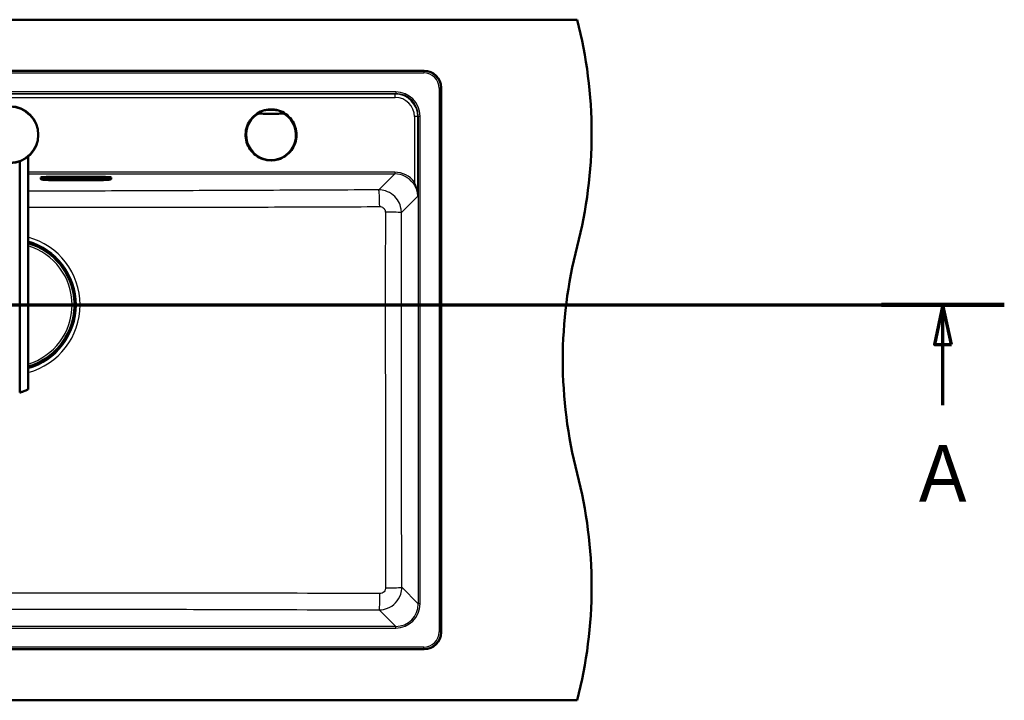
# Model space of a CAD drawing. Header units: millimetres. Extents: x 100 to 2000, y 93 to 4053.
# Tile 16 of 16: x 1075 to 1943, y 3255 to 3855. Entities that reach past the tile are written whole.
import ezdxf

# ---------------------------------------------------------------- set-up
doc = ezdxf.new("R2010")
doc.units = ezdxf.units.MM
doc.header["$LTSCALE"] = 10
for name, color, linetype, lineweight in [('Section View Lines(ISO)', 7, 'Continuous', 70), ('Visible Edges(ISO)', 7, 'Continuous', 50), ('Visible Tangent Edges(ISO)', 7, 'Continuous', 25)]:
    doc.layers.add(name, color=color, linetype=linetype, lineweight=lineweight)
doc.styles.add('Text__5.0mm', font='arial.ttf', dxfattribs={"width": 0.9})

# ---------------------------------------------------------------- blocks, each defined once
blk = doc.blocks.new('2dTransSection0')
at = {"layer": 'Section View Lines(ISO)', "linetype": 'Continuous'}
for p, q in [((19.122, 360.353), (194.348, 360.353)), ((24.542, 360.353), (23.792, 356.853)), ((24.542, 356.853), (24.542, 360.353)), ((25.292, 356.853), (24.542, 360.353)), ((188.928, 360.353), (188.178, 356.853)), ((188.928, 356.853), (188.928, 360.353)), ((189.678, 356.853), (188.928, 360.353)), ((23.792, 356.853), (25.292, 356.853)), ((24.542, 351.501), (24.542, 356.853)), ((188.178, 356.853), (189.678, 356.853)), ((188.928, 351.501), (188.928, 356.853))]:
    blk.add_line(p, q, dxfattribs=at)
at = {"layer": 'Section View Lines(ISO)', "linetype": 'Continuous', "lineweight": 140}
for p, q in [((19.122, 360.353), (29.961, 360.353)), ((183.509, 360.353), (194.348, 360.353))]:
    blk.add_line(p, q, dxfattribs=at)
at = {"layer": 'Section View Lines(ISO)', "linetype": 'Continuous', "flags": 128}
for points in [[(25.292, 356.853), (24.542, 360.353), (23.792, 356.853), (25.292, 356.853)], [(189.678, 356.853), (188.928, 360.353), (188.178, 356.853), (189.678, 356.853)]]:
    blk.add_lwpolyline(points, dxfattribs=at)
at = {"layer": 'Section View Lines(ISO)'}
for points in [[(25.292, 356.853), (24.542, 360.353), (23.792, 356.853), (25.292, 356.853)], [(189.678, 356.853), (188.928, 360.353), (188.178, 356.853), (189.678, 356.853)]]:
    blk.add_solid(points, dxfattribs=at)
at = {"layer": 'Section View Lines(ISO)', "char_height": 5, "attachment_point": 7, "style": 'Text__5.0mm'}
for insert in [(22.432, 343.001), (186.819, 343.001)]:
    blk.add_mtext('A', dxfattribs=dict(at, insert=insert))

msp = doc.modelspace()

# ---------------------------------------------------------------- linework, layer by layer
at = {"layer": 'Visible Edges(ISO)'}
for p, q in [((566.75, 3854.93), (1566.75, 3854.93)), ((1431.79, 3809.93), (701.72, 3809.93)), ((1446.75, 3314.9), (1446.75, 3794.97)), ((1082.48, 3734.29), (1082.48, 3529.04)), ((1075.07, 3526.24), (1075.07, 3730.02)), ((1093.65, 3715.37), (1093.65, 3715.72)), ((1093.65, 3715.37), (1093.65, 3714.5)), ((1094.21, 3714.15), (1093.95, 3714.24)), ((1095.65, 3714.94), (1095.65, 3715.36)), ((1097.9, 3715.6), (1097.9, 3715.34)), ((1101.4, 3714.58), (1147.4, 3714.58)), ((1147.65, 3716.41), (1101.65, 3716.41)), ((1101.65, 3715.7), (1147.65, 3715.7)), ((1101.65, 3713.6), (1147.65, 3713.6)), ((1112.4, 3714.95), (1112.4, 3715.61)), ((1112.4, 3715.61), (1120.1, 3715.61)), ((1120.1, 3714.96), (1112.4, 3714.96)), ((1120.1, 3714.95), (1112.4, 3714.95)), ((1115.9, 3715.43), (1112.89, 3715.43)), ((1112.89, 3715.42), (1112.89, 3715.43)), ((1115.9, 3715.42), (1112.89, 3715.42)), ((1112.89, 3715.42), (1112.89, 3715.36)), ((1112.89, 3715.36), (1113.19, 3715.36)), ((1113.19, 3715.21), (1112.89, 3715.21)), ((1112.89, 3715.2), (1112.89, 3715.21)), ((1113.19, 3715.2), (1112.89, 3715.2)), ((1112.89, 3715.2), (1112.89, 3715.14)), ((1112.89, 3715.14), (1114.79, 3715.14)), ((1113.19, 3715.36), (1113.19, 3715.2)), ((1114.51, 3715.31), (1114.51, 3715.36)), ((1114.51, 3715.36), (1115.2, 3715.36)), ((1115.14, 3715.32), (1114.51, 3715.32)), ((1115.14, 3715.31), (1114.51, 3715.31)), ((1114.51, 3715.2), (1114.51, 3715.26)), ((1114.51, 3715.26), (1115.14, 3715.26)), ((1114.79, 3715.21), (1114.51, 3715.21)), ((1114.79, 3715.2), (1114.51, 3715.2)), ((1114.79, 3715.2), (1114.79, 3715.21)), ((1114.79, 3715.14), (1114.79, 3715.2)), ((1115.14, 3715.31), (1115.14, 3715.32)), ((1115.14, 3715.26), (1115.14, 3715.31)), ((1115.2, 3715.36), (1115.2, 3715.33)), ((1115.2, 3715.33), (1115.9, 3715.33)), ((1115.9, 3715.42), (1115.9, 3715.43)), ((1115.9, 3715.33), (1115.9, 3715.42)), ((1118.79, 3715.43), (1116.16, 3715.43)), ((1116.16, 3715.42), (1116.16, 3715.43)), ((1118.79, 3715.42), (1116.16, 3715.42)), ((1116.16, 3715.42), (1116.16, 3715.36)), ((1116.16, 3715.36), (1116.5, 3715.36)), ((1116.5, 3715.21), (1116.16, 3715.21)), ((1116.16, 3715.2), (1116.16, 3715.21)), ((1116.5, 3715.2), (1116.16, 3715.2)), ((1116.16, 3715.2), (1116.16, 3715.14)), ((1116.16, 3715.14), (1118, 3715.14)), ((1116.5, 3715.36), (1116.5, 3715.2)), ((1117.71, 3715.36), (1118.08, 3715.36)), ((1117.71, 3715.3), (1117.71, 3715.36)), ((1118.08, 3715.31), (1117.71, 3715.31)), ((1118.08, 3715.3), (1117.71, 3715.3)), ((1117.71, 3715.2), (1117.71, 3715.26)), ((1117.71, 3715.26), (1118.14, 3715.26)), ((1118, 3715.21), (1117.71, 3715.21)), ((1118, 3715.2), (1117.71, 3715.2)), ((1118, 3715.2), (1118, 3715.21)), ((1118, 3715.14), (1118, 3715.2)), ((1118.14, 3715.26), (1118.74, 3715.14)), ((1118.74, 3715.14), (1119.87, 3715.14)), ((1119.57, 3715.2), (1119.18, 3715.27)), ((1119.57, 3715.21), (1119.22, 3715.28)), ((1119.87, 3715.21), (1119.57, 3715.21)), ((1119.57, 3715.2), (1119.57, 3715.21)), ((1119.87, 3715.2), (1119.57, 3715.2)), ((1119.67, 3715.34), (1119.67, 3715.35)), ((1119.87, 3715.2), (1119.87, 3715.21)), ((1119.87, 3715.14), (1119.87, 3715.2)), ((1120.1, 3715.61), (1120.1, 3714.95)), ((1120.56, 3714.95), (1120.56, 3715.61)), ((1120.56, 3715.61), (1128.25, 3715.61)), ((1128.25, 3714.96), (1120.56, 3714.96)), ((1128.25, 3714.95), (1120.56, 3714.95)), ((1121.01, 3715.21), (1120.79, 3715.21)), ((1120.79, 3715.2), (1120.79, 3715.21)), ((1121.01, 3715.2), (1120.79, 3715.2)), ((1120.79, 3715.2), (1120.79, 3715.14)), ((1120.79, 3715.14), (1122.19, 3715.14)), ((1121.55, 3715.36), (1121.01, 3715.21)), ((1121.59, 3715.36), (1121.01, 3715.2)), ((1121.01, 3715.2), (1121.01, 3715.21)), ((1123.69, 3715.43), (1121.33, 3715.43)), ((1121.33, 3715.42), (1121.33, 3715.43)), ((1123.69, 3715.42), (1121.33, 3715.42)), ((1121.33, 3715.42), (1121.33, 3715.36)), ((1121.33, 3715.36), (1121.59, 3715.36)), ((1121.89, 3715.2), (1121.97, 3715.23)), ((1122.19, 3715.2), (1121.89, 3715.2)), ((1122.19, 3715.21), (1121.92, 3715.21)), ((1121.97, 3715.23), (1122.78, 3715.23)), ((1122.11, 3715.27), (1122.39, 3715.37)), ((1122.65, 3715.27), (1122.11, 3715.27)), ((1122.63, 3715.28), (1122.14, 3715.28)), ((1122.19, 3715.2), (1122.19, 3715.21)), ((1122.19, 3715.14), (1122.19, 3715.2)), ((1122.39, 3715.37), (1122.65, 3715.27)), ((1122.83, 3715.21), (1122.53, 3715.21)), ((1122.53, 3715.2), (1122.53, 3715.21)), ((1122.85, 3715.2), (1122.53, 3715.2)), ((1122.53, 3715.2), (1122.53, 3715.14)), ((1122.53, 3715.14), (1124.28, 3715.14)), ((1122.78, 3715.23), (1122.85, 3715.2)), ((1123.99, 3715.2), (1123.43, 3715.36)), ((1123.43, 3715.36), (1123.69, 3715.36)), ((1123.99, 3715.21), (1123.46, 3715.36)), ((1123.69, 3715.42), (1123.69, 3715.43)), ((1123.69, 3715.36), (1123.69, 3715.42)), ((1124.28, 3715.21), (1123.99, 3715.21)), ((1123.99, 3715.2), (1123.99, 3715.21)), ((1124.28, 3715.2), (1123.99, 3715.2)), ((1124.28, 3715.2), (1124.28, 3715.21)), ((1124.28, 3715.14), (1124.28, 3715.2)), ((1125.99, 3715.43), (1124.53, 3715.43)), ((1124.53, 3715.42), (1124.53, 3715.43)), ((1125.99, 3715.42), (1124.53, 3715.42)), ((1124.53, 3715.42), (1124.53, 3715.36)), ((1124.53, 3715.36), (1124.84, 3715.36)), ((1124.84, 3715.21), (1124.53, 3715.21)), ((1124.53, 3715.2), (1124.53, 3715.21)), ((1124.84, 3715.2), (1124.53, 3715.2)), ((1124.53, 3715.2), (1124.53, 3715.14)), ((1124.53, 3715.14), (1125.83, 3715.14)), ((1124.84, 3715.36), (1124.84, 3715.2)), ((1125.57, 3715.2), (1125.57, 3715.31)), ((1125.57, 3715.31), (1126.72, 3715.14)), ((1125.83, 3715.21), (1125.57, 3715.21)), ((1125.83, 3715.2), (1125.57, 3715.2)), ((1125.83, 3715.2), (1125.83, 3715.21)), ((1125.83, 3715.14), (1125.83, 3715.2)), ((1127, 3715.28), (1125.99, 3715.43)), ((1125.99, 3715.42), (1125.99, 3715.43)), ((1127, 3715.27), (1125.99, 3715.42)), ((1126.72, 3715.14), (1127.67, 3715.14)), ((1128.02, 3715.43), (1126.74, 3715.43)), ((1126.74, 3715.42), (1126.74, 3715.43)), ((1128.02, 3715.42), (1126.74, 3715.42)), ((1126.74, 3715.42), (1126.74, 3715.36)), ((1126.74, 3715.36), (1127, 3715.36)), ((1127, 3715.36), (1127, 3715.27)), ((1127.67, 3715.36), (1128.02, 3715.36)), ((1127.67, 3715.14), (1127.67, 3715.36)), ((1128.02, 3715.42), (1128.02, 3715.43)), ((1128.02, 3715.36), (1128.02, 3715.42)), ((1128.25, 3715.61), (1128.25, 3714.95)), ((1128.71, 3714.95), (1128.71, 3715.61)), ((1128.71, 3715.61), (1136.4, 3715.61)), ((1136.4, 3714.96), (1128.71, 3714.96)), ((1136.4, 3714.95), (1128.71, 3714.95)), ((1130.71, 3715.43), (1128.94, 3715.43)), ((1128.94, 3715.42), (1128.94, 3715.43)), ((1130.71, 3715.42), (1128.94, 3715.42)), ((1128.94, 3715.42), (1128.94, 3715.36)), ((1128.94, 3715.36), (1129.27, 3715.36)), ((1129.27, 3715.21), (1128.94, 3715.21)), ((1128.94, 3715.2), (1128.94, 3715.21)), ((1129.27, 3715.2), (1128.94, 3715.2)), ((1128.94, 3715.2), (1128.94, 3715.14)), ((1128.94, 3715.14), (1130.71, 3715.14)), ((1129.27, 3715.36), (1129.27, 3715.2)), ((1131.05, 3715.36), (1130.47, 3715.31)), ((1131.16, 3715.36), (1130.47, 3715.3)), ((1130.47, 3715.3), (1130.47, 3715.36)), ((1130.47, 3715.36), (1130.71, 3715.36)), ((1130.47, 3715.2), (1130.47, 3715.27)), ((1130.47, 3715.27), (1131.16, 3715.2)), ((1130.71, 3715.21), (1130.47, 3715.21)), ((1130.71, 3715.2), (1130.47, 3715.2)), ((1130.71, 3715.42), (1130.71, 3715.43)), ((1130.71, 3715.36), (1130.71, 3715.42)), ((1130.71, 3715.2), (1130.71, 3715.21)), ((1130.71, 3715.14), (1130.71, 3715.2)), ((1132.46, 3715.43), (1130.96, 3715.43)), ((1130.96, 3715.42), (1130.96, 3715.43)), ((1132.46, 3715.42), (1130.96, 3715.42)), ((1130.96, 3715.42), (1130.96, 3715.36)), ((1130.96, 3715.36), (1131.16, 3715.36)), ((1131.06, 3715.21), (1130.96, 3715.21)), ((1130.96, 3715.2), (1130.96, 3715.21)), ((1131.16, 3715.2), (1130.96, 3715.2)), ((1130.96, 3715.2), (1130.96, 3715.14)), ((1130.96, 3715.14), (1132.67, 3715.14)), ((1131.5, 3715.3), (1132.19, 3715.36)), ((1132.46, 3715.2), (1131.5, 3715.3)), ((1132.46, 3715.21), (1131.55, 3715.31)), ((1132.19, 3715.36), (1132.46, 3715.36)), ((1132.46, 3715.42), (1132.46, 3715.43)), ((1132.46, 3715.36), (1132.46, 3715.42)), ((1132.67, 3715.21), (1132.46, 3715.21)), ((1132.46, 3715.2), (1132.46, 3715.21)), ((1132.67, 3715.2), (1132.46, 3715.2)), ((1132.67, 3715.2), (1132.67, 3715.21)), ((1132.67, 3715.14), (1132.67, 3715.2)), ((1135.91, 3715.43), (1132.95, 3715.43)), ((1132.95, 3715.42), (1132.95, 3715.43)), ((1135.91, 3715.42), (1132.95, 3715.42)), ((1132.95, 3715.42), (1132.95, 3715.36)), ((1132.95, 3715.36), (1133.26, 3715.36)), ((1133.26, 3715.21), (1132.95, 3715.21)), ((1132.95, 3715.2), (1132.95, 3715.21)), ((1133.26, 3715.2), (1132.95, 3715.2)), ((1132.95, 3715.2), (1132.95, 3715.14)), ((1132.95, 3715.14), (1135.91, 3715.14)), ((1133.26, 3715.36), (1133.26, 3715.2)), ((1134.52, 3715.31), (1134.52, 3715.36)), ((1134.52, 3715.36), (1135.21, 3715.36)), ((1135.15, 3715.32), (1134.52, 3715.32)), ((1135.15, 3715.31), (1134.52, 3715.31)), ((1134.52, 3715.2), (1134.52, 3715.26)), ((1134.52, 3715.26), (1135.15, 3715.26)), ((1135.21, 3715.21), (1134.52, 3715.21)), ((1135.21, 3715.2), (1134.52, 3715.2)), ((1135.15, 3715.31), (1135.15, 3715.32)), ((1135.15, 3715.26), (1135.15, 3715.31)), ((1135.21, 3715.36), (1135.21, 3715.33)), ((1135.21, 3715.33), (1135.91, 3715.33)), ((1135.91, 3715.24), (1135.21, 3715.24)), ((1135.21, 3715.23), (1135.21, 3715.24)), ((1135.91, 3715.23), (1135.21, 3715.23)), ((1135.21, 3715.23), (1135.21, 3715.2)), ((1135.91, 3715.42), (1135.91, 3715.43)), ((1135.91, 3715.33), (1135.91, 3715.42)), ((1135.91, 3715.23), (1135.91, 3715.24)), ((1135.91, 3715.14), (1135.91, 3715.23)), ((1136.4, 3715.61), (1136.4, 3714.95)), ((1150.9, 3715.34), (1150.9, 3715.62)), ((1153.65, 3715.36), (1153.65, 3714.94)), ((1155.09, 3714.15), (1155.36, 3714.24)), ((1155.65, 3715.37), (1155.65, 3715.72)), ((1155.65, 3714.5), (1155.65, 3715.37)), ((1123.41, 3609.36), (1123.08, 3609.36)), ((1123.21, 3607.9), (1123.35, 3607.9)), ((1123.35, 3609.11), (1123.35, 3604.73)), ((1123.51, 3609.36), (1123.41, 3609.36)), ((1123.61, 3609.31), (1123.55, 3609.31)), ((1123.55, 3604.53), (1123.75, 3604.53)), ((1123.75, 3604.53), (1123.87, 3604.53)), ((1124.15, 3599.2), (1124.15, 3607.86)), ((1123.08, 3597.7), (1123.41, 3597.7)), ((1123.21, 3599.16), (1123.35, 3599.16)), ((1123.35, 3602.33), (1123.35, 3597.96)), ((1123.41, 3597.7), (1123.51, 3597.7)), ((1123.75, 3602.53), (1123.55, 3602.53)), ((1123.55, 3597.76), (1123.61, 3597.76)), ((1123.87, 3602.53), (1123.75, 3602.53)), ((701.72, 3299.93), (1431.79, 3299.93)), ((566.75, 3254.93), (1566.75, 3254.93))]:
    msp.add_line(p, q, dxfattribs=at)
msp.add_circle((1066.48, 3753.5), 25, dxfattribs=at)
for centre, radius, start, end in [((1179.46, 3754.93), 400, 345.52249, 14.47751), ((1066.75, 3603.53), 56.63, 4.54627, 73.87722), ((1954.05, 3554.93), 400, 165.52249, 194.47751), ((1123.55, 3609.11), 0.2, 90, 180), ((1123.55, 3604.73), 0.2, 180, 270), ((1066.75, 3603.53), 56.63, 286.12278, 355.45373), ((1123.55, 3602.33), 0.2, 90, 180), ((1123.55, 3597.96), 0.2, 180, 270), ((1179.46, 3354.93), 400, 345.52249, 14.47751)]:
    msp.add_arc(centre, radius, start, end, dxfattribs=at)
for centre, major_axis, ratio, start_param, end_param in [((1431.72, 3794.9), (10.66, 10.66), 0.995146, 5.50022, 7.06615), ((1101.65, 3715.72), (-8, 0), 0.087156, 4.712389, 6.283185), ((1118.08, 3715.33), (0.366, 0), 0.087156, 4.712389, 7.853982), ((1118.08, 3715.34), (0.366, 0), 0.087156, 4.712389, 6.12646), ((1118.79, 3715.35), (0.874, 0), 0.087156, 0, 1.570796), ((1118.79, 3715.34), (0.874, 0), 0.087156, 5.16581, 7.853982), ((1147.65, 3715.72), (8, 0), 0.087156, 0, 1.570796), ((1123.41, 3608.76), (0, 0.6), 0.99863, 5.759587, 6.283185), ((1123.61, 3609.11), (0, 0.2), 0.99863, 5.759587, 6.283185), ((1123.41, 3598.3), (0, -0.6), 0.99863, 0, 0.523599), ((1123.61, 3597.96), (0.1, -0.173), 0.999315, 5.759587, 6.283185), ((1431.72, 3314.97), (10.66, -10.66), 0.995146, 5.50022, 7.06615)]:
    msp.add_ellipse(centre, major_axis=major_axis, ratio=ratio, start_param=start_param, end_param=end_param, dxfattribs=at)
for points, knots in [([(1296.75, 3730.93), (1294.35, 3730.93), (1291.95, 3731.31), (1287.4, 3732.82), (1285.24, 3733.94), (1281.39, 3736.81), (1279.7, 3738.55), (1276.95, 3742.49), (1275.89, 3744.67), (1274.51, 3749.27), (1274.19, 3751.68), (1274.33, 3756.48), (1274.79, 3758.87), (1276.43, 3763.38), (1277.62, 3765.5), (1280.6, 3769.26), (1282.39, 3770.9), (1286.4, 3773.54), (1288.62, 3774.54), (1293.25, 3775.78), (1295.67, 3776.02), (1300.46, 3775.74), (1302.84, 3775.22), (1307.3, 3773.44), (1309.38, 3772.2), (1313.06, 3769.11), (1314.65, 3767.27), (1317.17, 3763.19), (1318.1, 3760.94), (1319.2, 3756.27), (1319.38, 3753.85), (1318.96, 3749.06), (1318.36, 3746.71), (1316.46, 3742.3), (1315.15, 3740.25), (1311.96, 3736.67), (1310.07, 3735.13), (1305.92, 3732.74), (1303.64, 3731.87), (1299.8, 3731.08), (1298.28, 3730.93), (1296.75, 3730.93)], [0, 0, 0, 0, 0.32, 0.32, 0.64, 0.64, 0.96, 0.96, 1.28, 1.28, 1.6, 1.6, 1.92, 1.92, 2.24, 2.24, 2.56, 2.56, 2.88, 2.88, 3.2, 3.2, 3.52, 3.52, 3.84, 3.84, 4.16, 4.16, 4.48, 4.48, 4.8, 4.8, 5.12, 5.12, 5.44, 5.44, 5.76, 5.76, 6.08, 6.08, 6.283185, 6.283185, 6.283185, 6.283185]), ([(1093.95, 3714.24), (1093.92, 3714.25), (1093.89, 3714.26), (1093.83, 3714.28), (1093.81, 3714.3), (1093.76, 3714.32), (1093.74, 3714.34), (1093.71, 3714.37), (1093.69, 3714.39), (1093.66, 3714.44), (1093.65, 3714.47), (1093.65, 3714.5)], [6.0404351, 6.0404351, 6.0404351, 6.0404351, 6.0889851, 6.0889851, 6.1375352, 6.1375352, 6.1860852, 6.1860852, 6.2346353, 6.2346353, 6.2831853, 6.2831853, 6.2831853, 6.2831853]), ([(1094.21, 3714.15), (1094.48, 3714.05), (1094.75, 3714), (1095.45, 3713.89), (1095.86, 3713.84), (1096.8, 3713.76), (1097.32, 3713.72), (1098.46, 3713.66), (1099.07, 3713.64), (1100.34, 3713.61), (1101, 3713.6), (1101.65, 3713.6)], [0.24275, 0.24275, 0.24275, 0.24275, 0.508359, 0.508359, 0.773969, 0.773969, 1.039578, 1.039578, 1.305187, 1.305187, 1.570796, 1.570796, 1.570796, 1.570796]), ([(1095.36, 3715.29), (1095.36, 3715.29), (1095.39, 3715.3), (1095.53, 3715.34), (1095.69, 3715.37), (1096.17, 3715.45), (1096.54, 3715.49), (1097.45, 3715.57), (1098, 3715.61), (1099.22, 3715.66), (1099.89, 3715.68), (1100.93, 3715.7), (1101.29, 3715.7), (1101.65, 3715.7)], [0.191659, 0.191659, 0.191659, 0.191659, 0.29951, 0.29951, 0.50335, 0.50335, 0.785184, 0.785184, 1.093462, 1.093462, 1.407621, 1.407621, 1.570796, 1.570796, 1.570796, 1.570796]), ([(1097.9, 3715.34), (1097.9, 3715.28), (1097.92, 3715.22), (1097.96, 3715.11), (1097.98, 3715.06), (1098.04, 3714.98), (1098.08, 3714.95), (1098.15, 3714.89), (1098.19, 3714.87), (1098.29, 3714.82), (1098.35, 3714.8), (1098.55, 3714.74), (1098.7, 3714.72), (1099.09, 3714.67), (1099.32, 3714.65), (1099.84, 3714.62), (1100.13, 3714.6), (1100.74, 3714.59), (1101.05, 3714.58), (1101.38, 3714.58), (1101.39, 3714.58), (1101.4, 3714.58)], [3.141593, 3.141593, 3.141593, 3.141593, 3.172752, 3.172752, 3.207039, 3.207039, 3.249904, 3.249904, 3.311669, 3.311669, 3.445472, 3.445472, 3.759632, 3.759632, 4.073791, 4.073791, 4.38795, 4.38795, 4.70211, 4.70211, 4.712389, 4.712389, 4.712389, 4.712389]), ([(1147.4, 3714.58), (1147.72, 3714.58), (1148.04, 3714.58), (1148.65, 3714.6), (1148.94, 3714.61), (1149.46, 3714.65), (1149.69, 3714.67), (1150.09, 3714.72), (1150.25, 3714.74), (1150.46, 3714.8), (1150.52, 3714.81), (1150.64, 3714.88), (1150.67, 3714.9), (1150.76, 3714.97), (1150.81, 3715.02), (1150.87, 3715.16), (1150.9, 3715.23), (1150.9, 3715.31), (1150.9, 3715.33), (1150.9, 3715.34)], [4.712389, 4.712389, 4.712389, 4.712389, 5.026548, 5.026548, 5.340708, 5.340708, 5.654867, 5.654867, 5.969026, 5.969026, 6.126106, 6.126106, 6.181859, 6.181859, 6.239483, 6.239483, 6.276452, 6.276452, 6.283185, 6.283185, 6.283185, 6.283185]), ([(1147.65, 3715.7), (1148.35, 3715.7), (1149.04, 3715.69), (1150.36, 3715.65), (1150.99, 3715.62), (1152.1, 3715.55), (1152.59, 3715.51), (1153.36, 3715.42), (1153.65, 3715.37), (1153.88, 3715.31), (1153.92, 3715.3), (1153.94, 3715.29), (1153.94, 3715.29), (1153.94, 3715.29)], [1.570796, 1.570796, 1.570796, 1.570796, 1.884956, 1.884956, 2.199115, 2.199115, 2.511936, 2.511936, 2.810616, 2.810616, 2.922053, 2.922053, 2.949934, 2.949934, 2.949934, 2.949934]), ([(1147.65, 3713.6), (1148.31, 3713.6), (1148.97, 3713.61), (1150.23, 3713.64), (1150.85, 3713.66), (1151.98, 3713.72), (1152.51, 3713.76), (1153.45, 3713.84), (1153.86, 3713.89), (1154.55, 3714), (1154.83, 3714.05), (1155.09, 3714.15)], [1.570796, 1.570796, 1.570796, 1.570796, 1.836406, 1.836406, 2.102015, 2.102015, 2.367624, 2.367624, 2.633233, 2.633233, 2.898842, 2.898842, 2.898842, 2.898842]), ([(1155.65, 3714.5), (1155.65, 3714.47), (1155.64, 3714.44), (1155.62, 3714.39), (1155.6, 3714.37), (1155.56, 3714.34), (1155.54, 3714.32), (1155.5, 3714.3), (1155.47, 3714.28), (1155.42, 3714.26), (1155.39, 3714.25), (1155.36, 3714.24)], [3.1415927, 3.1415927, 3.1415927, 3.1415927, 3.1901427, 3.1901427, 3.2386927, 3.2386927, 3.2872428, 3.2872428, 3.3357928, 3.3357928, 3.3843429, 3.3843429, 3.3843429, 3.3843429]), ([(1123.2, 3608.02), (1123.2, 3607.98), (1123.21, 3607.94), (1123.22, 3607.86), (1123.22, 3607.82), (1123.23, 3607.76), (1123.23, 3607.73), (1123.24, 3607.69), (1123.24, 3607.67), (1123.24, 3607.66), (1123.24, 3607.66), (1123.24, 3607.66), (1123.24, 3607.66), (1123.24, 3607.66)], [0, 0, 0, 0, 0.01256302, 0.01256302, 0.02512603, 0.02512603, 0.03751454, 0.03751454, 0.04908407, 0.04908407, 0.05298435, 0.05298435, 0.05353485, 0.05353485, 0.05353485, 0.05353485]), ([(1123.51, 3609.36), (1123.57, 3609.36), (1123.64, 3609.35), (1123.76, 3609.31), (1123.82, 3609.28), (1123.92, 3609.2), (1123.96, 3609.16), (1124.02, 3609.08), (1124.03, 3609.06), (1124.06, 3609.01), (1124.07, 3608.99), (1124.09, 3608.93), (1124.1, 3608.9), (1124.11, 3608.85), (1124.11, 3608.82), (1124.12, 3608.75), (1124.13, 3608.7), (1124.14, 3608.58), (1124.14, 3608.52), (1124.15, 3608.35), (1124.15, 3608.23), (1124.15, 3608.03), (1124.15, 3607.95), (1124.15, 3607.86)], [0, 0, 0, 0, 0.0196573, 0.0196573, 0.0389514, 0.0389514, 0.0582347, 0.0582347, 0.0673827, 0.0673827, 0.0752966, 0.0752966, 0.0879063, 0.0879063, 0.0996729, 0.0996729, 0.1268906, 0.1268906, 0.1543308, 0.1543308, 0.190628, 0.190628, 0.2160362, 0.2160362, 0.2160362, 0.2160362]), ([(1123.24, 3599.41), (1123.24, 3599.41), (1123.24, 3599.41), (1123.24, 3599.4), (1123.24, 3599.4), (1123.24, 3599.37), (1123.23, 3599.36), (1123.23, 3599.31), (1123.22, 3599.28), (1123.22, 3599.21), (1123.21, 3599.17), (1123.21, 3599.1), (1123.2, 3599.07), (1123.2, 3599.04)], [0.01976529, 0.01976529, 0.01976529, 0.01976529, 0.02290579, 0.02290579, 0.02980154, 0.02980154, 0.04016022, 0.04016022, 0.05216178, 0.05216178, 0.06464981, 0.06464981, 0.07330047, 0.07330047, 0.07330047, 0.07330047]), ([(1124.15, 3599.2), (1124.15, 3599.1), (1124.15, 3598.99), (1124.15, 3598.8), (1124.15, 3598.7), (1124.14, 3598.54), (1124.13, 3598.46), (1124.13, 3598.36), (1124.12, 3598.32), (1124.11, 3598.26), (1124.11, 3598.24), (1124.1, 3598.19), (1124.1, 3598.17), (1124.08, 3598.11), (1124.06, 3598.07), (1124.03, 3598), (1124.01, 3597.97), (1123.95, 3597.9), (1123.92, 3597.86), (1123.83, 3597.79), (1123.77, 3597.76), (1123.65, 3597.72), (1123.59, 3597.71), (1123.52, 3597.7), (1123.51, 3597.7), (1123.51, 3597.7)], [0, 0, 0, 0, 0.0312542, 0.0312542, 0.0620563, 0.0620563, 0.0938538, 0.0938538, 0.1121526, 0.1121526, 0.1258697, 0.1258697, 0.1351267, 0.1351267, 0.1490257, 0.1490257, 0.1606025, 0.1606025, 0.1758825, 0.1758825, 0.1946941, 0.1946941, 0.2139782, 0.2139782, 0.2160531, 0.2160531, 0.2160531, 0.2160531]), ([(1075.07, 3526.24), (1076.02, 3526.48), (1076.9, 3526.75), (1079.09, 3527.48), (1080.33, 3528.01), (1081.6, 3528.6), (1081.93, 3528.76), (1082.37, 3528.98), (1082.48, 3529.04), (1082.48, 3529.04)], [-1.630466, -1.630466, -1.630466, -1.630466, -1.289011, -1.289011, -0.644505, -0.644505, -0.322253, -0.322253, 0, 0, 0, 0])]:
    msp.add_open_spline(points, degree=3, knots=knots, dxfattribs=at)
at = {"layer": 'Visible Tangent Edges(ISO)'}
for p, q in [((1431.47, 3809.61), (702.04, 3809.61)), ((702.04, 3808.12), (1431.47, 3808.12)), ((1431.79, 3809.93), (1431.47, 3809.61)), ((1431.47, 3809.61), (1431.47, 3808.12)), ((1446.43, 3794.65), (1446.75, 3794.97)), ((1406.71, 3791.31), (726.8, 3791.31)), ((726.8, 3789.81), (1406.71, 3789.81)), ((1406.28, 3789.38), (727.23, 3789.38)), ((727.23, 3786.42), (1406.28, 3786.42)), ((1406.71, 3789.81), (1406.28, 3789.38)), ((1406.28, 3786.42), (1406.28, 3789.38)), ((1406.71, 3791.31), (1406.71, 3789.81)), ((1444.94, 3794.65), (1444.94, 3315.22)), ((1446.43, 3794.65), (1444.94, 3794.65)), ((1446.43, 3315.22), (1446.43, 3794.65)), ((1423.2, 3769.47), (1423.16, 3711.69)), ((1426.14, 3699.39), (1426.19, 3769.45)), ((1426.19, 3769.45), (1426.63, 3769.89)), ((1426.63, 3769.89), (1428.13, 3769.89)), ((1426.63, 3769.89), (1426.63, 3339.98)), ((1428.13, 3339.98), (1428.13, 3769.89)), ((1405.87, 3720.45), (1082.48, 3720.45)), ((1082.48, 3718.97), (1405.87, 3718.97)), ((1405.87, 3718.97), (1391.81, 3704.91)), ((1405.87, 3720.45), (1405.87, 3718.97)), ((1093.72, 3714.4), (1093.72, 3715.27)), ((1093.72, 3715.27), (1093.99, 3715.18)), ((1093.72, 3714.4), (1093.99, 3714.31)), ((1093.99, 3715.18), (1093.99, 3714.31)), ((1094.33, 3714.25), (1094.33, 3715.12)), ((1094.95, 3715.12), (1094.95, 3714.25)), ((1098.4, 3714.84), (1098.4, 3715.62)), ((1101.4, 3714.58), (1101.4, 3714.58)), ((1147.4, 3714.58), (1101.4, 3714.58)), ((1101.65, 3716.07), (1101.65, 3716.41)), ((1101.65, 3716.07), (1101.65, 3715.97)), ((1147.65, 3716.07), (1101.65, 3716.07)), ((1101.65, 3715.97), (1147.65, 3715.97)), ((1101.65, 3715.85), (1101.65, 3715.97)), ((1147.65, 3715.85), (1101.65, 3715.85)), ((1101.65, 3715.85), (1101.65, 3715.76)), ((1101.65, 3715.76), (1147.65, 3715.76)), ((1147.65, 3715.7), (1101.65, 3715.7)), ((1101.65, 3715.7), (1101.65, 3715.7)), ((1101.65, 3714.42), (1101.65, 3714.58)), ((1101.65, 3714.42), (1101.65, 3713.66)), ((1147.65, 3714.42), (1101.65, 3714.42)), ((1101.65, 3713.66), (1147.65, 3713.66)), ((1101.65, 3713.61), (1101.65, 3713.6)), ((1147.65, 3713.61), (1101.65, 3713.61)), ((1118.08, 3715.3), (1118.08, 3715.31)), ((1118.79, 3715.42), (1118.79, 3715.43)), ((1147.4, 3714.58), (1147.4, 3714.58)), ((1147.65, 3716.07), (1147.65, 3716.41)), ((1147.65, 3716.07), (1147.65, 3715.97)), ((1147.65, 3715.97), (1147.65, 3715.85)), ((1147.65, 3715.85), (1147.65, 3715.76)), ((1147.65, 3715.7), (1147.65, 3715.7)), ((1147.65, 3714.42), (1147.65, 3714.58)), ((1147.65, 3714.42), (1147.65, 3713.66)), ((1147.65, 3713.61), (1147.65, 3713.6)), ((1150.4, 3715.65), (1150.4, 3714.84)), ((1154.35, 3714.25), (1154.35, 3715.12)), ((1154.98, 3715.12), (1154.98, 3714.25)), ((1155.59, 3715.27), (1155.32, 3715.18)), ((1155.32, 3714.31), (1155.32, 3715.18)), ((1155.59, 3714.4), (1155.32, 3714.31)), ((1155.59, 3715.27), (1155.59, 3714.4)), ((1411.75, 3685), (1426.14, 3699.39)), ((1123.18, 3608.3), (1123.35, 3608.3)), ((1123.2, 3608.02), (1123.2, 3608.02)), ((1123.54, 3609.11), (1123.35, 3609.11)), ((1123.35, 3604.73), (1123.54, 3604.73)), ((1123.54, 3604.73), (1123.54, 3609.11)), ((1123.74, 3604.73), (1123.54, 3604.73)), ((1123.65, 3609.28), (1123.71, 3609.28)), ((1123.95, 3608.76), (1123.74, 3608.76)), ((1123.74, 3608.76), (1123.74, 3604.73)), ((1123.74, 3604.73), (1123.95, 3604.73)), ((1123.95, 3604.73), (1123.95, 3608.76)), ((1123.95, 3608.76), (1124.1, 3608.76)), ((1124.07, 3604.73), (1123.95, 3604.73)), ((1124.15, 3607.86), (1124.15, 3599.2)), ((1124.15, 3607.86), (1124.15, 3607.86)), ((1123.18, 3598.76), (1123.35, 3598.76)), ((1123.2, 3599.04), (1123.2, 3599.04)), ((1123.54, 3602.33), (1123.35, 3602.33)), ((1123.35, 3597.96), (1123.54, 3597.96)), ((1123.54, 3602.33), (1123.74, 3602.33)), ((1123.54, 3597.96), (1123.54, 3602.33)), ((1123.71, 3597.78), (1123.65, 3597.78)), ((1123.95, 3602.33), (1123.74, 3602.33)), ((1123.74, 3602.33), (1123.74, 3598.3)), ((1123.95, 3598.3), (1123.74, 3598.3)), ((1123.95, 3598.3), (1123.95, 3602.33)), ((1123.95, 3602.33), (1124.07, 3602.33)), ((1124.1, 3598.3), (1123.95, 3598.3)), ((1124.15, 3599.2), (1124.15, 3599.2)), ((1426.63, 3339.98), (1412.08, 3354.53)), ((1428.13, 3339.98), (1426.63, 3339.98)), ((1392.16, 3334.61), (1406.71, 3320.05)), ((1406.71, 3320.05), (726.8, 3320.05)), ((726.8, 3318.56), (1406.71, 3318.56)), ((1406.71, 3318.56), (1406.71, 3320.05)), ((1446.43, 3315.22), (1444.94, 3315.22)), ((1446.75, 3314.9), (1446.43, 3315.22)), ((1431.47, 3301.75), (702.04, 3301.75)), ((702.04, 3300.26), (1431.47, 3300.26)), ((1431.47, 3300.26), (1431.47, 3301.75)), ((1431.47, 3300.26), (1431.79, 3299.93))]:
    msp.add_line(p, q, dxfattribs=at)
msp.add_circle((1066.48, 3753.5), 24.5, dxfattribs=at)
for radius, start, end in [(61.59, 284.79167, 75.20833), (58.28, 285.65217, 74.34783), (58.14, 285.69266, 74.30734), (57.91, 285.75547, 74.24453), (56.63, 4.54627, 73.87717), (56.61, 286.12875, 73.87125), (54.48, 286.77511, 73.22489), (56.63, 286.12283, 355.45373)]:
    msp.add_arc((1066.75, 3603.53), radius, start, end, dxfattribs=at)
for centre, major_axis, ratio, start_param, end_param in [((1431.4, 3794.58), (10.65, 10.65), 0.996111, 5.50022, 7.06615), ((1431.4, 3794.58), (9.59, 9.59), 0.995146, 5.50022, 7.06615), ((1406.14, 3769.32), (13.44, 14.97), 0.994, 5.447517, 7.010717), ((1406.14, 3769.34), (11.56, 12.66), 0.991641, 5.456012, 7.019212), ((1406.55, 3769.73), (15.32, 15.32), 0.992433, 5.501585, 7.064785), ((1406.55, 3769.73), (14.27, 14.27), 0.991312, 5.501585, 7.064785), ((1296.75, 3753.3), (-22.38, 0), 0.999962, 5.301385, 10.406578), ((1296.75, 3753.3), (21.63, 0), 0.999962, 2.159793, 7.264985), ((1296.75, 3753.39), (-22.47, 0), 0.999962, 4.125209, 5.299569), ((1284.74, 3771.29), (-0.417, 0.624), 0.004848, 0.015983, 1.578053), ((1287.49, 3771.99), (0.069, 0.747), 0.000802, 4.703699, 6.265769), ((1296.75, 3872.29), (100.74, 0), 0.999962, 4.620299, 4.804479), ((1287.82, 3775.85), (-0.3, -2.99), 0.390109, 0.018915, 0.929427), ((1296.75, 3872.3), (-99.99, 0), 0.999962, 1.478707, 1.662886), ((1305.69, 3775.85), (0.3, -2.99), 0.390109, 5.353759, 6.26427), ((1306.02, 3771.99), (-0.069, 0.747), 0.000802, 0.017416, 1.579486), ((1308.77, 3771.29), (0.417, 0.624), 0.004848, 4.705133, 6.267202), ((1423.2, 3769.45), (3, 0), 0.008727, 0.08727, 1.570803), ((1405.69, 3698.86), (14.62, 16.01), 0.991641, 6.084464, 7.019212), ((1405.69, 3698.87), (13.66, 14.87), 0.990464, 6.087121, 7.02187), ((1101.65, 3715.37), (-8, 0), 0.087156, 4.712389, 6.283185), ((1093.75, 3715.37), (-0.1, 0), 0.996195, 0, 1.22173), ((1093.75, 3714.5), (-0.1, 0), 0.996195, 0, 1.22173), ((1101.65, 3715.27), (-7.93, 0), 0.087156, 4.712389, 6.283185), ((1101.65, 3714.4), (-7.93, 0), 0.087156, 0, 0.24275), ((1101.65, 3715.18), (-7.67, 0), 0.087156, 4.712389, 6.283185), ((1094.33, 3716.11), (-1, 0), 0.996195, 1.22173, 1.570796), ((1094.33, 3715.24), (1, 0), 0.996195, 4.363323, 4.712389), ((1101.65, 3714.31), (-7.67, 0), 0.087156, 0, 0.24275), ((1101.65, 3715.12), (-7.32, 0), 0.087156, 4.712389, 6.283185), ((1101.65, 3714.25), (-7.32, 0), 0.087156, 0, 1.570796), ((1101.65, 3715.12), (-6.7, 0), 0.087156, 4.712389, 6.283185), ((1094.95, 3715.81), (-0.7, 0), 0.996195, 1.570796, 2.337638), ((1094.95, 3714.94), (0.7, 0), 0.996195, 4.712389, 6.283185), ((1101.65, 3714.25), (-6.7, 0), 0.087156, 0, 1.570796), ((1101.65, 3714.94), (-6, 0), 0.087156, 0, 1.570796), ((1098.4, 3715.34), (-0.5, 0), 0.996195, 0, 1.570796), ((1101.4, 3714.84), (-3, 0), 0.087156, 0, 1.570796), ((1147.4, 3714.84), (3, 0), 0.087156, 4.712389, 6.283185), ((1147.65, 3715.37), (8, 0), 0.087156, 0, 1.570796), ((1147.65, 3715.27), (7.93, 0), 0.087156, 0, 1.570796), ((1147.65, 3715.18), (7.67, 0), 0.087156, 0, 1.570796), ((1147.65, 3715.12), (7.32, 0), 0.087156, 0, 1.570796), ((1147.65, 3715.12), (6.7, 0), 0.087156, 0, 1.570796), ((1147.65, 3714.94), (6, 0), 0.087156, 4.712389, 6.283185), ((1147.65, 3714.25), (7.32, 0), 0.087156, 4.712389, 6.283185), ((1147.65, 3714.25), (6.7, 0), 0.087156, 4.712389, 6.283185), ((1150.4, 3715.34), (0.5, 0), 0.996195, 4.712389, 6.283185), ((1154.35, 3714.94), (-0.7, 0), 0.996195, 0, 1.570796), ((1154.35, 3715.81), (-0.7, 0), 0.996195, 0.803954, 1.570796), ((1154.98, 3716.11), (1, 0), 0.996195, 4.712389, 5.061455), ((1154.98, 3715.24), (-1, 0), 0.996195, 1.570796, 1.919862), ((1147.65, 3714.31), (7.67, 0), 0.087156, 6.040435, 6.283185), ((1147.65, 3714.4), (7.93, 0), 0.087156, 6.040435, 6.283185), ((1155.55, 3715.37), (0.0939, 0.0343), 0.997084, 4.712389, 5.934119), ((1155.55, 3714.5), (0.0939, 0.0343), 0.997084, 4.712389, 5.934119), ((1423.16, 3711.7), (-1.21, -0.88), 0.00705, 0.121657, 1.565653), ((1391.81, 3689.97), (-0.07, 15), 0.050642, 4.725614, 6.195806), ((1396.8, 3685), (15, -0.02), 0.012614, 0.087273, 1.519977), ((1123.16, 3607.63), (0.0993, -0.012), 0.964514, 0.199541, 0.76804), ((1123.51, 3608.76), (0, 0.6), 0.99863, 4.712389, 6.283185), ((1123.55, 3609.11), (0.1, 0.173), 0.045324, 0.026198, 1.596994), ((1123.34, 3608.76), (0, -0.4), 0.99863, 1.570796, 2.617994), ((1123.55, 3604.73), (0, -0.2), 0.052336, 4.712389, 6.283185), ((1123.55, 3609.11), (0, 0.2), 0.99863, 5.759587, 6.283185), ((1123.35, 3608.76), (0, 0.6), 0.99863, 4.712389, 5.759587), ((1123.67, 3603.53), (0, -1), 0.052336, 0, 3.141593), ((1123.75, 3604.73), (0, -0.2), 0.052336, 4.712389, 6.283185), ((1123.75, 3604.73), (0, -0.2), 0.99863, 0, 1.570796), ((1123.87, 3604.73), (0, -0.2), 0.99863, 0, 1.570796), ((1123.87, 3603.53), (0, 1), 0.052336, 3.141593, 6.283185), ((1124.07, 3603.53), (0, -1.2), 0.052336, 0, 3.141593), ((1124.1, 3607.86), (0, 0.9), 0.052336, 4.712389, 6.283185), ((1123.16, 3599.44), (0.0993, 0.012), 0.964514, 5.514902, 6.083644), ((1123.51, 3598.3), (0, -0.6), 0.99863, 0, 1.570796), ((1123.55, 3602.33), (0, 0.2), 0.052336, 0, 1.570796), ((1123.34, 3598.3), (0, -0.4), 0.99863, 0.523599, 1.570796), ((1123.55, 3597.96), (0.1, -0.173), 0.045324, 4.686191, 6.256987), ((1123.55, 3597.96), (0.1, -0.173), 0.999315, 5.759587, 6.283185), ((1123.35, 3598.3), (0, 0.6), 0.99863, 3.665191, 4.712389), ((1123.75, 3602.33), (0, 0.2), 0.052336, 0, 1.570796), ((1123.75, 3602.33), (0, 0.2), 0.99863, 4.712389, 6.283185), ((1123.87, 3602.33), (0, 0.2), 0.99863, 4.712389, 6.283185), ((1124.1, 3599.2), (0, -0.9), 0.052336, 0, 1.570796), ((1397.14, 3354.53), (15, 0.04), 0.031643, 4.754108, 6.195875), ((1392.16, 3349.55), (-0.05, -15), 0.041394, 0.087342, 1.538739), ((1406.55, 3340.14), (15.32, -15.32), 0.992433, 5.501585, 7.064785), ((1406.55, 3340.14), (14.27, -14.27), 0.991312, 5.501585, 7.064785), ((1431.4, 3315.28), (9.59, -9.59), 0.995146, 5.50022, 7.06615), ((1431.4, 3315.28), (10.65, -10.65), 0.996111, 5.50022, 7.06615)]:
    msp.add_ellipse(centre, major_axis=major_axis, ratio=ratio, start_param=start_param, end_param=end_param, dxfattribs=at)
msp.add_ellipse((1296.75, 3753.42), major_axis=(22.5, 0), ratio=0.999962, dxfattribs=at)
for points, knots in [([(1288.57, 3773.97), (1288.2, 3773.88), (1287.82, 3773.77), (1287.08, 3773.52), (1286.72, 3773.38), (1286.36, 3773.22), (1286, 3773.06), (1285.65, 3772.89), (1284.97, 3772.52), (1284.63, 3772.31), (1284.31, 3772.1)], [-0.612433, -0.612433, -0.612433, -0.612433, -0.4589028, -0.4589028, -0.3053726, -0.3053726, -0.3053726, -0.1518424, -0.1518424, 0.0016878, 0.0016878, 0.0016878, 0.0016878]), ([(1284.31, 3772.1), (1284.54, 3772.25), (1284.78, 3772.38), (1285.29, 3772.6), (1285.56, 3772.68), (1285.83, 3772.75), (1286.1, 3772.82), (1286.38, 3772.86), (1286.96, 3772.9), (1287.25, 3772.89), (1287.54, 3772.86)], [-0.0016878, -0.0016878, -0.0016878, -0.0016878, 0.1518424, 0.1518424, 0.3053726, 0.3053726, 0.3053726, 0.4589028, 0.4589028, 0.612433, 0.612433, 0.612433, 0.612433]), ([(1284.31, 3772.08), (1284.31, 3772.06), (1284.31, 3772.05), (1284.31, 3772.03), (1284.31, 3771.99), (1284.32, 3771.96), (1284.32, 3771.92), (1284.32, 3771.91), (1284.32, 3771.91)], [-1.5001648, -1.5001648, -1.5001648, -1.5001648, -1.2251027, -1.2251027, -1.2251027, -0.6125514, -0.6125514, -0.5744707, -0.5744707, -0.5744707, -0.5744707]), ([(1287.56, 3772.73), (1287.28, 3772.76), (1286.99, 3772.76), (1286.42, 3772.72), (1286.14, 3772.67), (1285.87, 3772.6), (1285.6, 3772.53), (1285.33, 3772.44), (1284.81, 3772.21), (1284.56, 3772.07), (1284.32, 3771.91)], [-0.2880539, -0.2880539, -0.2880539, -0.2880539, -0.2160404, -0.2160404, -0.144027, -0.144027, -0.144027, -0.0720135, -0.0720135, 0, 0, 0, 0]), ([(1284.74, 3771.28), (1284.94, 3771.42), (1285.15, 3771.53), (1285.59, 3771.73), (1285.82, 3771.81), (1286.05, 3771.87), (1286.29, 3771.93), (1286.53, 3771.97), (1287.01, 3772), (1287.25, 3772), (1287.49, 3771.98)], [0, 0, 0, 0, 0.0720135, 0.0720135, 0.144027, 0.144027, 0.144027, 0.2160404, 0.2160404, 0.2880539, 0.2880539, 0.2880539, 0.2880539]), ([(1287.56, 3772.73), (1287.56, 3772.74), (1287.56, 3772.74), (1287.55, 3772.78), (1287.55, 3772.81), (1287.54, 3772.85), (1287.54, 3772.85), (1287.54, 3772.86), (1287.54, 3772.86)], [0.5744707, 0.5744707, 0.5744707, 0.5744707, 0.6125514, 0.6125514, 1.2251027, 1.2251027, 1.2251027, 1.3098562, 1.3098562, 1.3098562, 1.3098562]), ([(1287.54, 3772.86), (1288.07, 3772.81), (1288.62, 3772.76), (1290.07, 3772.65), (1290.98, 3772.59), (1292.69, 3772.5), (1293.48, 3772.47), (1295.28, 3772.43), (1296.29, 3772.42), (1298.65, 3772.43), (1300.01, 3772.46), (1302.25, 3772.57), (1303.13, 3772.63), (1304.52, 3772.73), (1305.04, 3772.78), (1305.69, 3772.84), (1305.83, 3772.85), (1305.96, 3772.86)], [5.232935, 5.232935, 5.232935, 5.232935, 5.399465, 5.399465, 5.665914, 5.665914, 5.897579, 5.897579, 6.189997, 6.189997, 6.586031, 6.586031, 6.842905, 6.842905, 6.998682, 6.998682, 7.04204, 7.04204, 7.04204, 7.04204]), ([(1304.93, 3773.97), (1304.83, 3774), (1304.72, 3774.02), (1304.21, 3774.14), (1303.78, 3774.24), (1302.62, 3774.47), (1301.86, 3774.6), (1299.84, 3774.87), (1298.56, 3774.98), (1296.31, 3775.01), (1295.35, 3774.98), (1293.67, 3774.86), (1292.94, 3774.78), (1291.41, 3774.56), (1290.62, 3774.42), (1289.42, 3774.17), (1288.98, 3774.07), (1288.57, 3773.97)], [-7.04204, -7.04204, -7.04204, -7.04204, -6.998682, -6.998682, -6.842905, -6.842905, -6.586031, -6.586031, -6.189997, -6.189997, -5.897579, -5.897579, -5.665914, -5.665914, -5.399465, -5.399465, -5.232935, -5.232935, -5.232935, -5.232935]), ([(1309.2, 3772.1), (1308.88, 3772.31), (1308.54, 3772.52), (1307.86, 3772.89), (1307.5, 3773.06), (1307.15, 3773.22), (1306.79, 3773.38), (1306.43, 3773.52), (1305.69, 3773.77), (1305.31, 3773.88), (1304.93, 3773.97)], [-0.6139963, -0.6139963, -0.6139963, -0.6139963, -0.4604972, -0.4604972, -0.3069982, -0.3069982, -0.3069982, -0.1534991, -0.1534991, 0, 0, 0, 0]), ([(1305.96, 3772.86), (1305.96, 3772.86), (1305.96, 3772.85), (1305.96, 3772.85), (1305.96, 3772.81), (1305.95, 3772.78), (1305.95, 3772.74), (1305.95, 3772.74), (1305.95, 3772.73)], [1.1403493, 1.1403493, 1.1403493, 1.1403493, 1.2251027, 1.2251027, 1.2251027, 1.8376541, 1.8376541, 1.8757348, 1.8757348, 1.8757348, 1.8757348]), ([(1309.19, 3771.91), (1308.72, 3772.23), (1308.19, 3772.46), (1307.09, 3772.74), (1306.51, 3772.79), (1305.95, 3772.73)], [-0.2880539, -0.2880539, -0.2880539, -0.2880539, -0.1440268, -0.1440268, 0, 0, 0, 0]), ([(1305.96, 3772.86), (1306.26, 3772.89), (1306.55, 3772.9), (1307.12, 3772.86), (1307.41, 3772.82), (1307.68, 3772.75), (1307.95, 3772.68), (1308.22, 3772.6), (1308.73, 3772.38), (1308.97, 3772.25), (1309.2, 3772.1)], [0, 0, 0, 0, 0.1534991, 0.1534991, 0.3069982, 0.3069982, 0.3069982, 0.4604972, 0.4604972, 0.6139963, 0.6139963, 0.6139963, 0.6139963]), ([(1306.02, 3771.98), (1306.5, 3772.02), (1306.99, 3771.99), (1307.92, 3771.75), (1308.37, 3771.55), (1308.77, 3771.28)], [0, 0, 0, 0, 0.1440268, 0.1440268, 0.2880539, 0.2880539, 0.2880539, 0.2880539]), ([(1309.19, 3771.91), (1309.19, 3771.91), (1309.19, 3771.92), (1309.19, 3771.96), (1309.19, 3771.99), (1309.2, 3772.03), (1309.2, 3772.05), (1309.2, 3772.06), (1309.2, 3772.08)], [-1.8757348, -1.8757348, -1.8757348, -1.8757348, -1.8376541, -1.8376541, -1.2251027, -1.2251027, -1.2251027, -0.9500407, -0.9500407, -0.9500407, -0.9500407]), ([(1421.96, 3710.82), (1422.4, 3710.21), (1422.82, 3709.57), (1423.82, 3707.89), (1424.34, 3706.83), (1425.09, 3704.94), (1425.35, 3704.11), (1425.89, 3702), (1426.08, 3700.69), (1426.14, 3699.39)], [0, 0, 0, 0, 0.244152, 0.244152, 0.634795, 0.634795, 0.931598, 0.931598, 1.394767, 1.394767, 1.394767, 1.394767]), ([(1426.14, 3699.39), (1426.1, 3700.79), (1425.96, 3702.19), (1425.58, 3704.47), (1425.39, 3705.36), (1424.86, 3707.39), (1424.49, 3708.54), (1423.78, 3710.35), (1423.48, 3711.03), (1423.16, 3711.69)], [-1.394767, -1.394767, -1.394767, -1.394767, -0.931598, -0.931598, -0.634795, -0.634795, -0.244152, -0.244152, 0, 0, 0, 0]), ([(1391.81, 3704.91), (1362.68, 3704.78), (1333.55, 3704.65), (1275.28, 3704.4), (1246.15, 3704.28), (1196.7, 3704.08), (1176.39, 3704), (1140.8, 3703.88), (1125.52, 3703.84), (1100.99, 3703.79), (1091.73, 3703.77), (1082.48, 3703.76)], [-65.069446, -65.069446, -65.069446, -65.069446, -56.31912, -56.31912, -47.568794, -47.568794, -41.469236, -41.469236, -36.883838, -36.883838, -34.107231, -34.107231, -34.107231, -34.107231]), ([(1411.75, 3685), (1411.74, 3686.29), (1411.61, 3687.58), (1410.94, 3690.87), (1410.22, 3692.83), (1408, 3696.81), (1406.38, 3698.75), (1402.5, 3701.94), (1400.24, 3703.18), (1395.88, 3704.58), (1393.84, 3704.9), (1391.81, 3704.91)], [0, 0, 0, 0, 0.0971798, 0.0971798, 0.2526675, 0.2526675, 0.4388993, 0.4388993, 0.6295902, 0.6295902, 0.783817, 0.783817, 0.783817, 0.783817]), ([(1082.48, 3689.59), (1091.86, 3689.59), (1101.24, 3689.57), (1125.98, 3689.54), (1141.32, 3689.53), (1177.02, 3689.54), (1197.36, 3689.56), (1246.86, 3689.67), (1276.01, 3689.75), (1334.29, 3689.95), (1363.43, 3690.06), (1392.56, 3690.17)], [34.09312, 34.09312, 34.09312, 34.09312, 36.883838, 36.883838, 41.469236, 41.469236, 47.568794, 47.568794, 56.31912, 56.31912, 65.069446, 65.069446, 65.069446, 65.069446]), ([(1392.56, 3690.17), (1393.08, 3690.17), (1393.59, 3690.09), (1394.69, 3689.75), (1395.26, 3689.44), (1396.23, 3688.65), (1396.64, 3688.16), (1397.19, 3687.16), (1397.37, 3686.67), (1397.53, 3685.84), (1397.57, 3685.51), (1397.57, 3685.19)], [-0.783817, -0.783817, -0.783817, -0.783817, -0.6295902, -0.6295902, -0.4388993, -0.4388993, -0.2526675, -0.2526675, -0.0971798, -0.0971798, 0, 0, 0, 0]), ([(1397.57, 3685.19), (1397.55, 3657.22), (1397.54, 3629.23), (1397.54, 3574.02), (1397.55, 3546.78), (1397.6, 3464.35), (1397.67, 3409.18), (1397.77, 3354.05)], [0, 0, 0, 0, 8.374686, 8.374686, 16.52637, 16.52637, 33.05274, 33.05274, 33.05274, 33.05274]), ([(1412.08, 3354.53), (1411.93, 3409.59), (1411.81, 3464.66), (1411.72, 3546.91), (1411.7, 3574.09), (1411.7, 3629.17), (1411.72, 3657.09), (1411.75, 3685)], [-33.05274, -33.05274, -33.05274, -33.05274, -16.52637, -16.52637, -8.374686, -8.374686, 0, 0, 0, 0]), ([(1123.2, 3608.02), (1123.2, 3608), (1123.21, 3607.97), (1123.21, 3607.9), (1123.22, 3607.86), (1123.22, 3607.78), (1123.23, 3607.74), (1123.24, 3607.66), (1123.25, 3607.64), (1123.25, 3607.62), (1123.26, 3607.62), (1123.26, 3607.64)], [0, 0, 0, 0, 0.00779147, 0.00779147, 0.02025783, 0.02025783, 0.0364641, 0.0364641, 0.05753225, 0.05753225, 0.07330047, 0.07330047, 0.07330047, 0.07330047]), ([(1123.26, 3599.43), (1123.26, 3599.44), (1123.26, 3599.44), (1123.25, 3599.44), (1123.25, 3599.44), (1123.24, 3599.42), (1123.24, 3599.39), (1123.23, 3599.32), (1123.22, 3599.26), (1123.21, 3599.15), (1123.21, 3599.1), (1123.2, 3599.04)], [0, 0, 0, 0, 0.00779133, 0.00779133, 0.02025745, 0.02025745, 0.03646341, 0.03646341, 0.05753116, 0.05753116, 0.07330047, 0.07330047, 0.07330047, 0.07330047]), ([(1392.16, 3334.61), (1394.68, 3334.62), (1397.21, 3335.12), (1402.18, 3337.13), (1404.57, 3338.75), (1408.64, 3343), (1410.24, 3345.71), (1411.76, 3350.53), (1412.07, 3352.53), (1412.08, 3354.53)], [0, 0, 0, 0, 0.1911225, 0.1911225, 0.4031564, 0.4031564, 0.6328917, 0.6328917, 0.7837686, 0.7837686, 0.7837686, 0.7837686]), ([(1397.77, 3354.05), (1397.77, 3353.55), (1397.69, 3353.05), (1397.32, 3351.83), (1396.92, 3351.15), (1395.9, 3350.09), (1395.3, 3349.68), (1394.05, 3349.19), (1393.41, 3349.07), (1392.78, 3349.07)], [-0.7837686, -0.7837686, -0.7837686, -0.7837686, -0.6328917, -0.6328917, -0.4031564, -0.4031564, -0.1911225, -0.1911225, 0, 0, 0, 0]), ([(1392.78, 3349.07), (1344.22, 3349.2), (1295.64, 3349.31), (1214.53, 3349.42), (1182.01, 3349.46), (1121.9, 3349.49), (1094.33, 3349.5), (1031.86, 3349.5), (996.96, 3349.49), (945.07, 3349.45), (928.05, 3349.43), (866.86, 3349.36), (822.73, 3349.27), (765.99, 3349.13), (753.36, 3349.1), (740.73, 3349.07)], [0, 0, 0, 0, 14.568607, 14.568607, 24.306416, 24.306416, 32.553481, 32.553481, 42.990395, 42.990395, 48.086844, 48.086844, 61.318068, 61.318068, 65.106962, 65.106962, 65.106962, 65.106962]), ([(741.35, 3334.61), (753.97, 3334.65), (766.59, 3334.7), (823.28, 3334.89), (867.36, 3335.03), (928.42, 3335.18), (945.41, 3335.21), (997.17, 3335.3), (1031.96, 3335.34), (1094.24, 3335.34), (1121.73, 3335.32), (1181.68, 3335.23), (1214.13, 3335.16), (1295.11, 3334.95), (1343.64, 3334.78), (1392.16, 3334.61)], [-65.106962, -65.106962, -65.106962, -65.106962, -61.318068, -61.318068, -48.086844, -48.086844, -42.990395, -42.990395, -32.553481, -32.553481, -24.306416, -24.306416, -14.568607, -14.568607, 0, 0, 0, 0])]:
    msp.add_open_spline(points, degree=3, knots=knots, dxfattribs=at)
for points in [[(1284.31, 3772.08), (1284.31, 3772.09), (1284.31, 3772.09), (1284.31, 3772.1)], [(1309.2, 3772.1), (1309.2, 3772.09), (1309.2, 3772.09), (1309.2, 3772.08)], [(1123.26, 3607.64), (1123.27, 3607.73), (1123.28, 3607.82), (1123.29, 3607.9)], [(1123.29, 3599.16), (1123.28, 3599.25), (1123.27, 3599.34), (1123.26, 3599.43)]]:
    msp.add_open_spline(points, degree=3, dxfattribs=at)

# ---------------------------------------------------------------- block references
at = {"layer": 'Section View Lines(ISO)', "xscale": 10, "yscale": 10, "zscale": 10}
msp.add_blockref('2dTransSection0', (0, 0), dxfattribs=at)

doc.saveas('drawing.dxf')
